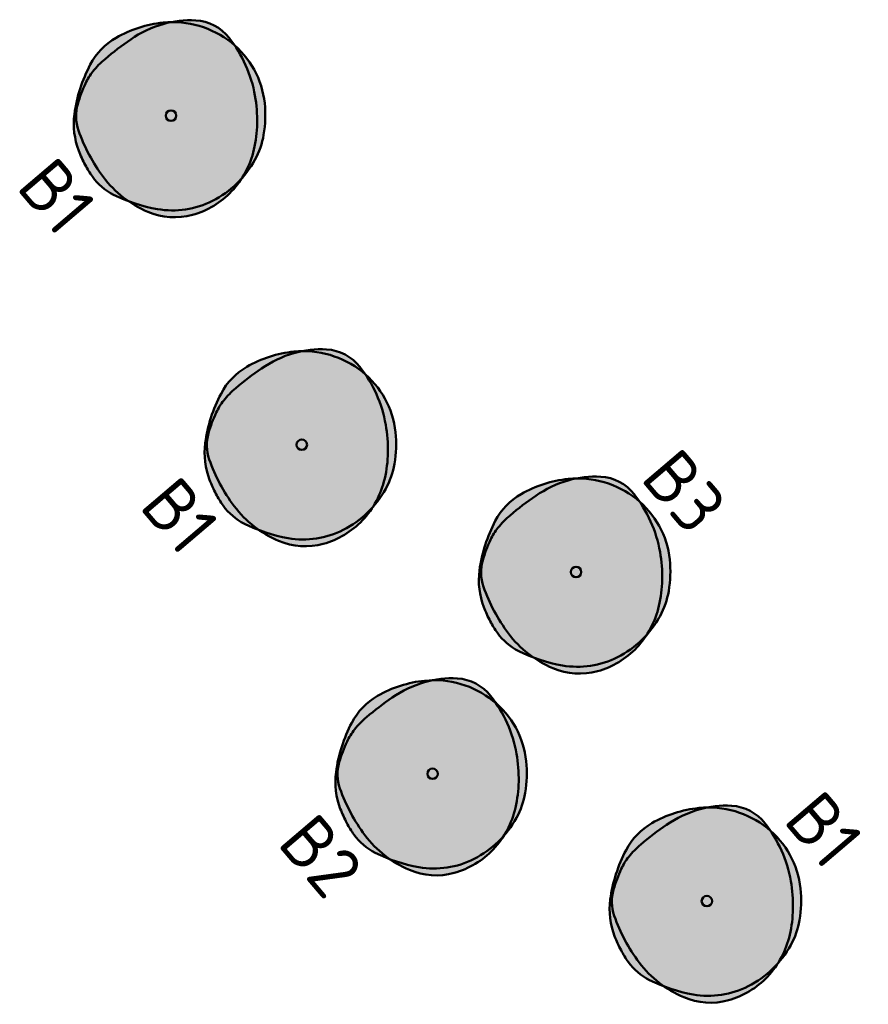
# Model space of a CAD drawing. Header units: metres. Extents: x 196682 to 197736, y 355562 to 356229.
# Tile 2 of 9: x 196826 to 196866, y 355871 to 355918. Entities that reach past the tile are written whole.
import ezdxf

# ---------------------------------------------------------------- set-up
doc = ezdxf.new("R2010")
doc.units = ezdxf.units.M
doc.layers.get('0').update_dxf_attribs({"lineweight": 25})
for name, color, linetype, lineweight in [('N-WE-GR-BOOM-ENKELSTAMMIG_CELTIS JULIANAE-S', 90, 'Continuous', 50), ('N-WE-GR-BOOM-ENKELSTAMMIG_TILIA CORDATA GREENSPIRE-S', 90, 'Continuous', 50), ('N-WE-GR-BOOM-ENKELSTAMMIG_ULMUS HOMESTEAD-S', 90, 'Continuous', 50), ('N-WE-GR-BOOM-T50', 130, 'Continuous', 50), ('N-WE-GR-BOOM-TYPE_ENKELSTAMMIG-V', 74, 'Continuous', 18)]:
    doc.layers.add(name, color=color, linetype=linetype, lineweight=lineweight)
doc.styles.add('NLCS-ISO-ANNOTATIEF-T50', font='NLCS-ISO.ttf', dxfattribs={"height": 5})

# ---------------------------------------------------------------- blocks, each defined once
blk = doc.blocks.new('*U8')
at = {"layer": 'N-WE-GR-BOOM-TYPE_ENKELSTAMMIG-V', "transparency": 33554559}
h = blk.add_hatch(color=0, dxfattribs=at)
h.dxf.hatch_style = 1
edge = h.paths.add_edge_path()
edge.add_arc((-0.178, 0.185), 4.767, 318.1568, 331.3481)
edge.add_arc((0.633, -0.258), 3.843, 331.3481, 350.2301)
edge.add_arc((-0.978, 0.019), 5.478, 350.229, 366.0235)
edge.add_arc((0.227, 0.146), 4.267, 6.0228, 48.9519)
edge.add_arc((-2.099, -0.119), 6.198, 34.1861, 38.2099)
edge.add_arc((1.047, 2.357), 2.195, 38.2096, 86.5861)
edge.add_arc((0.906, -0.002), 4.559, 86.5893, 101.6067)
edge.add_arc((0.079, -0.04), 4.504, 91.147, 95.7736)
edge.add_arc((0.194, -1.173), 5.643, 95.7746, 119.9477)
edge.add_arc((-1.031, 0.952), 3.191, 119.9467, 152.2848)
edge.add_arc((2.438, -0.87), 7.109, 152.2851, 172.4004)
edge.add_arc((-1.093, -0.399), 3.547, 172.3994, 201.0286)
edge.add_arc((1.464, 0.583), 6.286, 201.0242, 207.8214)
edge.add_arc((0.166, -0.102), 4.818, 207.8205, 215.5805)
edge.add_arc((-1.493, -1.289), 2.778, 215.5858, 243.3799)
edge.add_arc((0.642, 2.973), 7.545, 243.3841, 249.2145)
edge.add_arc((0.909, 0.167), 5.169, 235.2691, 247.0467)
edge.add_arc((0.163, -1.594), 3.256, 247.0472, 285.3698)
edge.add_arc((-0.041, -0.851), 4.027, 285.3687, 316.7627)
edge.add_arc((-0.254, -0.651), 4.319, 316.762, 327.1197)
at = {"flags": 128}
for points in [[(-4.095, -2.351, 0.033872), (-3.753, -2.905, 0.121873), (-2.738, -3.772, 0.073272), (-0.649, -4.461, 0.161673), (1.977, -4.067, 0.151541), (4.006, -2.101, 0.082575), (4.42, -0.911, 0.069026), (4.47, 0.594, 0.201256), (2.88, 3.487, 0.195443), (-0.374, 4.442, 0.105868), (-2.624, 3.717, 0.142046), (-3.855, 2.436, 0.087995), (-4.609, 0.07, 0.125572), (-4.403, -1.672, 0.029667)], [(-4.083, 1.537, 0.038352), (-4.453, 0.553, 0.156612), (-4.419, -0.702, 0.076349), (-3.227, -2.933, 0.132541), (-1.106, -4.593, 0.16879), (1.026, -4.734, 0.137845), (2.893, -3.609, 0.132933), (3.956, -1.619, 0.051703), (4.109, -0.376, 0.048444), (4.006, 0.956, 0.123789), (2.771, 3.715, 0.214274), (1.177, 4.549, 0.086515), (-0.379, 4.372, 0.079045), (-1.926, 3.637, 0.025569), (-3.151, 2.701, 0.047795), (-3.728, 2.109, 0.060046)]]:
    blk.add_lwpolyline(points, format="xyb", close=True, dxfattribs=at)
blk.add_circle((0, 0), 0.25)

msp = doc.modelspace()

# ---------------------------------------------------------------- block references
at = {"layer": 'N-WE-GR-BOOM-ENKELSTAMMIG_CELTIS JULIANAE-S', "color": 122, "true_color": 0x1ac781}
for p in [(196832.899, 355912.971), (196839.14, 355897.266), (196858.47, 355875.485)]:
    msp.add_blockref('*U8', p, dxfattribs=at)
at = {"layer": 'N-WE-GR-BOOM-ENKELSTAMMIG_TILIA CORDATA GREENSPIRE-S', "color": 53, "true_color": 0xd0da49}
msp.add_blockref('*U8', (196845.381, 355881.561), dxfattribs=at)
at = {"layer": 'N-WE-GR-BOOM-ENKELSTAMMIG_ULMUS HOMESTEAD-S', "color": 95, "true_color": 0x428f48}
msp.add_blockref('*U8', (196852.229, 355891.19), dxfattribs=at)

# ---------------------------------------------------------------- texts
at = {"layer": 'N-WE-GR-BOOM-T50', "style": 'NLCS-ISO-ANNOTATIEF-T50'}
for s, p in [('B1', (196825.453, 355909.539)), ('B3', (196855.244, 355895.64)), ('B1', (196831.324, 355894.299)), ('B1', (196862.06, 355879.307)), ('B2', (196837.911, 355878.218))]:
    msp.add_text(s, height=2.5, rotation=310.4144, dxfattribs=at).set_placement(p)

doc.saveas('drawing.dxf')
